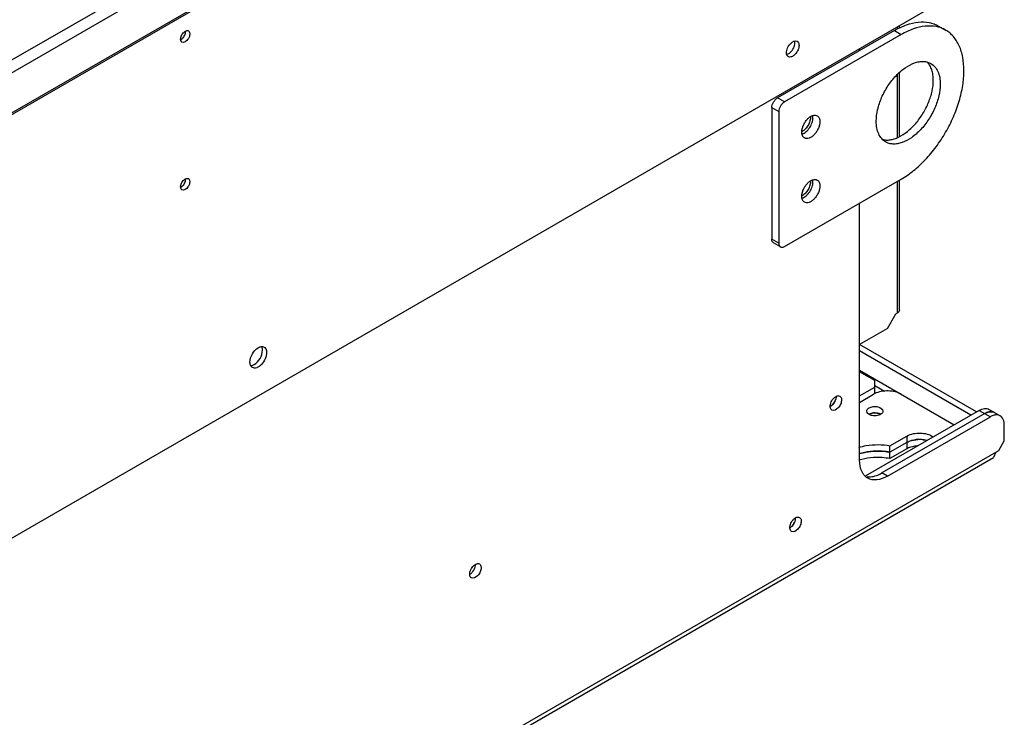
# Model space of a CAD drawing. Header units: millimetres. Extents: x 104 to 805, y 312 to 958.
# Tile 10 of 11: x 555 to 805, y 547 to 724. Entities that reach past the tile are written whole.
import ezdxf

# ---------------------------------------------------------------- set-up
doc = ezdxf.new("R2010")
doc.units = ezdxf.units.MM
doc.header["$LTSCALE"] = 82.53493
doc.layers.get('0').update_dxf_attribs({"linetype": 'CONTINUOUS'})

msp = doc.modelspace()

# ---------------------------------------------------------------- linework, layer by layer
at = {"color": 7, "linetype": 'Continuous'}
for p, q in [((303.97, 556.11), (788.34, 835.76)), ((686.16, 790.65), (295.49, 565.09)), ((687.58, 788.2), (296.9, 562.64)), ((687.58, 777.99), (298.32, 553.25)), ((788.34, 728.1), (309.98, 451.92)), ((777.38, 721.37), (747.68, 704.22)), ((779.15, 720.34), (749.45, 703.2)), ((777.38, 721.37), (779.15, 720.34)), ((778.09, 722.18), (778.09, 721.71)), ((778.67, 722), (778.67, 722.52)), ((788.63, 722.48), (790.4, 721.46)), ((768.54, 716.26), (768.54, 716.67)), ((778.67, 694.38), (778.67, 710.6)), ((778.09, 710.09), (778.09, 694.16)), ((749.45, 703.2), (747.68, 704.22)), ((746.27, 701.77), (748.03, 700.75)), ((746.27, 701.77), (746.27, 668.29)), ((748.03, 700.75), (748.03, 667.27)), ((749.45, 666.46), (779.15, 683.6)), ((778.09, 682.99), (778.09, 649.51)), ((778.67, 650.33), (778.67, 683.33)), ((768.54, 612.16), (768.54, 677.48)), ((748.03, 667.27), (746.27, 668.29)), ((748.45, 666.36), (746.68, 667.38)), ((775.61, 645.63), (777.73, 649.31)), ((777.73, 649.31), (778.09, 649.51)), ((775.61, 645.63), (768.54, 641.55)), ((798.24, 624.41), (768.54, 641.55)), ((796.82, 623.59), (768.54, 639.92)), ((768.54, 635.02), (792.58, 621.14)), ((772.43, 632.37), (768.54, 634.61)), ((768.54, 628.49), (772.43, 630.73)), ((772.43, 629.1), (772.43, 632.37)), ((772.43, 631.14), (774.91, 629.71)), ((768.54, 626.85), (772.08, 628.9)), ((761.08, 625.77), (761.09, 625.78)), ((798.95, 624.81), (769.96, 608.08)), ((773.52, 623.98), (773.53, 623.98)), ((800.36, 624), (774.2, 608.89)), ((775.61, 608.08), (801.77, 623.18)), ((798.95, 624.81), (801.77, 623.18)), ((801.45, 625.06), (804.27, 623.43)), ((805.31, 617.06), (805.31, 621.14)), ((776.27, 615.8), (780.56, 618.28)), ((780.56, 618.28), (780.56, 615.02)), ((780.56, 616.65), (776.27, 614.17)), ((776.27, 612.54), (776.27, 615.8)), ((803.9, 614.61), (805.31, 617.06)), ((280.72, 311.54), (802.57, 612.83)), ((281.35, 312.91), (803.9, 614.61)), ((780.56, 615.02), (776.27, 612.54)), ((803.19, 614.2), (802.57, 612.83)), ((775.61, 608.08), (774.2, 608.89))]:
    msp.add_line(p, q, dxfattribs=at)
for centre, radius, start, end in [((595.91, 721.12), 1.44, 359.9767, 3.5033), ((752.6, 698.06), 2.74, 297.922, 300.0099), ((595.91, 683.56), 1.44, 359.9767, 3.5033), ((752.6, 681.73), 2.74, 297.922, 300.0099), ((774.56, 624.58), 4.98, 115.9603, 119.953), ((759.66, 628.13), 2.76, 311.4195, 313.7455), ((772.41, 620.81), 3.35, 93.6402, 101.0995), ((783.74, 609.65), 7.75, 83.721, 92.764), ((772.49, 600.61), 13.78, 106.4091, 107.3205), ((748.99, 597.74), 3.35, 333.6395, 341.1323)]:
    msp.add_arc(centre, radius, start, end, dxfattribs=at)
for points, knots in [([(777.38, 721.37), (778.37, 721.94), (780.33, 722.87), (783.35, 723.6), (785.76, 723.54), (787.48, 723.06), (788.26, 722.69), (788.63, 722.48)], [0, 0, 0, 0, 0.289587, 0.548631, 0.781635, 0.891837, 1, 1, 1, 1]), ([(596.2, 719.82), (596.31, 720.16), (596.56, 720.59), (596.89, 720.92), (596.98, 721)], [0, 0, 0, 0, 0.759178, 1, 1, 1, 1]), ([(596.44, 719.28), (596.53, 719.35), (596.87, 719.69), (597.11, 720.11), (597.23, 720.46)], [0, 0, 0, 0, 0.240431, 1, 1, 1, 1]), ([(596.98, 721), (597.02, 721.03), (597.18, 721.15), (597.36, 721.25), (597.5, 721.3)], [0, 0, 0, 0, 0.270863, 1, 1, 1, 1]), ([(597.23, 720.46), (597.29, 720.62), (597.34, 720.84), (597.35, 721.07), (597.35, 721.12)], [0, 0, 0, 0, 0.767235, 1, 1, 1, 1]), ([(597.5, 721.3), (597.55, 721.31), (597.74, 721.36), (597.95, 721.33), (598.07, 721.27)], [0, 0, 0, 0, 0.279151, 1, 1, 1, 1]), ([(598.07, 721.27), (598.12, 721.23), (598.35, 721.05), (598.41, 720.73), (598.41, 720.51)], [0, 0, 0, 0, 0.220838, 1, 1, 1, 1]), ([(598.41, 720.51), (598.41, 720.46), (598.4, 720.23), (598.35, 720.01), (598.29, 719.85)], [0, 0, 0, 0, 0.232845, 1, 1, 1, 1]), ([(790.4, 721.46), (790.03, 721.67), (789.24, 722.04), (787.52, 722.51), (785.12, 722.58), (782.1, 721.85), (780.13, 720.91), (779.15, 720.34)], [0, 0, 0, 0, 0.108163, 0.218365, 0.451369, 0.710413, 1, 1, 1, 1]), ([(795.06, 711.16), (795.06, 712.3), (794.88, 714.47), (794.01, 717.45), (792.75, 719.5), (791.47, 720.75), (790.77, 721.25), (790.4, 721.46)], [0, 0, 0, 0, 0.289589, 0.548633, 0.781636, 0.891838, 1, 1, 1, 1]), ([(596.08, 719.16), (596.08, 719.21), (596.09, 719.44), (596.14, 719.66), (596.2, 719.82)], [0, 0, 0, 0, 0.232845, 1, 1, 1, 1]), ([(596.42, 718.41), (596.36, 718.44), (596.14, 718.63), (596.08, 718.94), (596.08, 719.16)], [0, 0, 0, 0, 0.220838, 1, 1, 1, 1]), ([(598.29, 719.85), (598.21, 719.6), (597.88, 718.91), (596.91, 718.12), (596.42, 718.41)], [0, 0, 0, 0, 0.313372, 1, 1, 1, 1]), ([(750.14, 716.64), (750.29, 717.11), (750.63, 717.69), (751.09, 718.15), (751.21, 718.25)], [0, 0, 0, 0, 0.759104, 1, 1, 1, 1]), ([(751.21, 718.25), (751.44, 718.45), (751.9, 718.75), (752.5, 718.73), (752.69, 718.62)], [0, 0, 0, 0, 0.568246, 1, 1, 1, 1]), ([(751.94, 717.3), (751.97, 717.38), (752.05, 717.67), (752.1, 717.98), (752.1, 718.2)], [0, 0, 0, 0, 0.265751, 1, 1, 1, 1]), ([(752.69, 718.62), (752.77, 718.58), (753.07, 718.32), (753.16, 717.89), (753.16, 717.59)], [0, 0, 0, 0, 0.220869, 1, 1, 1, 1]), ([(749.98, 715.75), (749.98, 715.82), (749.99, 716.13), (750.06, 716.42), (750.14, 716.64)], [0, 0, 0, 0, 0.23297, 1, 1, 1, 1]), ([(750.44, 714.72), (750.39, 714.76), (750.15, 714.94), (750.04, 715.23), (750, 715.45)], [0, 0, 0, 0, 0.229531, 1, 1, 1, 1]), ([(750.08, 715.27), (750.14, 715.28), (750.43, 715.38), (750.68, 715.54), (750.86, 715.69)], [0, 0, 0, 0, 0.226845, 1, 1, 1, 1]), ([(753, 716.7), (752.89, 716.36), (752.57, 715.74), (751.91, 715.01), (751.18, 714.58), (750.63, 714.61), (750.44, 714.72)], [0, 0, 0, 0, 0.297961, 0.582828, 0.818093, 1, 1, 1, 1]), ([(750.86, 715.69), (750.98, 715.79), (751.44, 716.25), (751.78, 716.83), (751.94, 717.3)], [0, 0, 0, 0, 0.240514, 1, 1, 1, 1]), ([(753.16, 717.59), (753.16, 717.52), (753.15, 717.22), (753.08, 716.92), (753, 716.7)], [0, 0, 0, 0, 0.23297, 1, 1, 1, 1]), ([(772.78, 698.3), (772.78, 699.28), (773.06, 701.35), (774.08, 704.38), (775.67, 707.31), (777.68, 709.88), (779.95, 711.89), (782.01, 713.02), (783.62, 713.45), (784.72, 713.53), (785.76, 713.38), (786.38, 713.12), (786.66, 712.95)], [0, 0, 0, 0, 0.128682, 0.270274, 0.417431, 0.561779, 0.695449, 0.812713, 0.864677, 0.912511, 0.95714, 1, 1, 1, 1]), ([(787.28, 708.71), (787.28, 709.18), (787.22, 710.08), (786.93, 711.34), (786.46, 712.44), (786, 713.05), (785.75, 713.31)], [0, 0, 0, 0, 0.283162, 0.542657, 0.780085, 1, 1, 1, 1]), ([(786.66, 712.95), (787.04, 712.73), (787.75, 712.14), (788.51, 710.9), (788.96, 709.38), (789.05, 708.27), (789.05, 707.69)], [0, 0, 0, 0, 0.21777, 0.45095, 0.710188, 1, 1, 1, 1]), ([(779.15, 683.6), (780.24, 684.23), (782.39, 685.74), (785.35, 688.51), (788.08, 691.78), (790.47, 695.44), (792.44, 699.34), (793.91, 703.34), (794.83, 707.28), (795.06, 709.9), (795.06, 711.16)], [0, 0, 0, 0, 0.114157, 0.237325, 0.366974, 0.499998, 0.633023, 0.762673, 0.885842, 1, 1, 1, 1]), ([(774.32, 693.67), (774.63, 693.59), (775.29, 693.49), (776.32, 693.55), (777.4, 693.8), (778.93, 694.43), (780.83, 695.69), (782.91, 697.74), (784.72, 700.24), (786.13, 703.02), (787.04, 705.87), (787.28, 707.79), (787.28, 708.71)], [0, 0, 0, 0, 0.043653, 0.090195, 0.140456, 0.194849, 0.315728, 0.450311, 0.59298, 0.736754, 0.874482, 1, 1, 1, 1]), ([(789.05, 707.69), (789.05, 706.71), (788.77, 704.64), (787.74, 701.6), (786.16, 698.68), (784.15, 696.11), (781.88, 694.1), (779.82, 692.97), (778.21, 692.54), (777.1, 692.46), (776.07, 692.61), (775.45, 692.87), (775.16, 693.03)], [0, 0, 0, 0, 0.128682, 0.270274, 0.417431, 0.561779, 0.695449, 0.812713, 0.864677, 0.912511, 0.95714, 1, 1, 1, 1]), ([(746.27, 701.77), (746.27, 702), (746.35, 702.49), (746.66, 703.18), (747.1, 703.78), (747.48, 704.1), (747.68, 704.22)], [0, 0, 0, 0, 0.237242, 0.500002, 0.762761, 1, 1, 1, 1]), ([(749.45, 703.2), (749.25, 703.08), (748.87, 702.76), (748.42, 702.16), (748.12, 701.47), (748.03, 700.98), (748.03, 700.75)], [0, 0, 0, 0, 0.237239, 0.499998, 0.762758, 1, 1, 1, 1]), ([(753.87, 695.54), (753.87, 695.82), (753.95, 696.41), (754.24, 697.26), (754.68, 698.09), (755.25, 698.82), (755.89, 699.39), (756.56, 699.75), (757.22, 699.88), (757.63, 699.78), (757.79, 699.69)], [0, 0, 0, 0, 0.128831, 0.270569, 0.417882, 0.562385, 0.696201, 0.813595, 0.913067, 1, 1, 1, 1]), ([(756.09, 699.42), (756.1, 699.25), (756.07, 698.9), (755.96, 698.36), (755.76, 697.82), (755.5, 697.29), (755.18, 696.8), (754.81, 696.35), (754.41, 695.98), (754.12, 695.77), (753.97, 695.69)], [0, 0, 0, 0, 0.113266, 0.235913, 0.365397, 0.498552, 0.631909, 0.761983, 0.885553, 1, 1, 1, 1]), ([(753.97, 695.04), (754.34, 695.17), (755.07, 695.65), (755.92, 696.68), (756.52, 697.9), (756.7, 698.79), (756.7, 699.22)], [0, 0, 0, 0, 0.224826, 0.48701, 0.756442, 1, 1, 1, 1]), ([(758.46, 698.2), (758.46, 697.92), (758.39, 697.34), (758.1, 696.48), (757.65, 695.65), (757.08, 694.92), (756.44, 694.36), (755.77, 693.99), (755.11, 693.86), (754.7, 693.96), (754.54, 694.06)], [0, 0, 0, 0, 0.128831, 0.270569, 0.417882, 0.562385, 0.696201, 0.813595, 0.913067, 1, 1, 1, 1]), ([(756.7, 699.22), (756.7, 699.26), (756.69, 699.44), (756.67, 699.62), (756.64, 699.75)], [0, 0, 0, 0, 0.260684, 1, 1, 1, 1]), ([(757.79, 699.69), (757.9, 699.62), (758.1, 699.45), (758.31, 699.11), (758.44, 698.68), (758.46, 698.36), (758.46, 698.2)], [0, 0, 0, 0, 0.217773, 0.450931, 0.710228, 1, 1, 1, 1]), ([(775.16, 693.03), (774.79, 693.25), (774.08, 693.85), (773.32, 695.09), (772.87, 696.61), (772.78, 697.72), (772.78, 698.3)], [0, 0, 0, 0, 0.21777, 0.45095, 0.710188, 1, 1, 1, 1]), ([(754.54, 694.06), (754.43, 694.12), (754.23, 694.29), (754.02, 694.64), (753.89, 695.07), (753.87, 695.38), (753.87, 695.54)], [0, 0, 0, 0, 0.217773, 0.450931, 0.710228, 1, 1, 1, 1]), ([(596.2, 682.27), (596.31, 682.61), (596.56, 683.03), (596.89, 683.36), (596.98, 683.44)], [0, 0, 0, 0, 0.759178, 1, 1, 1, 1]), ([(596.44, 681.72), (596.53, 681.8), (596.87, 682.13), (597.11, 682.56), (597.23, 682.9)], [0, 0, 0, 0, 0.240431, 1, 1, 1, 1]), ([(596.98, 683.44), (597.02, 683.47), (597.18, 683.6), (597.36, 683.69), (597.5, 683.74)], [0, 0, 0, 0, 0.270863, 1, 1, 1, 1]), ([(597.23, 682.9), (597.29, 683.06), (597.34, 683.28), (597.35, 683.51), (597.35, 683.56)], [0, 0, 0, 0, 0.767235, 1, 1, 1, 1]), ([(597.5, 683.74), (597.55, 683.76), (597.74, 683.8), (597.95, 683.78), (598.07, 683.71)], [0, 0, 0, 0, 0.279151, 1, 1, 1, 1]), ([(598.07, 683.71), (598.12, 683.67), (598.35, 683.49), (598.41, 683.17), (598.41, 682.95)], [0, 0, 0, 0, 0.220838, 1, 1, 1, 1]), ([(598.41, 682.95), (598.41, 682.9), (598.4, 682.67), (598.35, 682.45), (598.29, 682.29)], [0, 0, 0, 0, 0.232845, 1, 1, 1, 1]), ([(753.87, 679.21), (753.87, 679.49), (753.95, 680.08), (754.24, 680.93), (754.68, 681.76), (755.25, 682.49), (755.89, 683.06), (756.56, 683.42), (757.22, 683.55), (757.63, 683.45), (757.79, 683.36)], [0, 0, 0, 0, 0.128831, 0.270569, 0.417882, 0.562385, 0.696201, 0.813595, 0.913067, 1, 1, 1, 1]), ([(756.09, 683.09), (756.1, 682.92), (756.07, 682.57), (755.96, 682.03), (755.76, 681.49), (755.5, 680.96), (755.18, 680.47), (754.81, 680.02), (754.41, 679.65), (754.12, 679.44), (753.97, 679.36)], [0, 0, 0, 0, 0.113266, 0.235913, 0.365397, 0.498552, 0.631909, 0.761983, 0.885553, 1, 1, 1, 1]), ([(753.97, 678.71), (754.34, 678.84), (755.07, 679.32), (755.92, 680.35), (756.52, 681.57), (756.7, 682.46), (756.7, 682.89)], [0, 0, 0, 0, 0.224826, 0.48701, 0.756442, 1, 1, 1, 1]), ([(756.7, 682.89), (756.7, 682.93), (756.69, 683.11), (756.67, 683.29), (756.64, 683.42)], [0, 0, 0, 0, 0.260684, 1, 1, 1, 1]), ([(757.79, 683.36), (757.9, 683.29), (758.1, 683.12), (758.31, 682.78), (758.44, 682.35), (758.46, 682.03), (758.46, 681.87)], [0, 0, 0, 0, 0.217773, 0.450931, 0.710228, 1, 1, 1, 1]), ([(596.08, 681.6), (596.08, 681.66), (596.09, 681.88), (596.14, 682.1), (596.2, 682.27)], [0, 0, 0, 0, 0.232845, 1, 1, 1, 1]), ([(596.42, 680.85), (596.36, 680.88), (596.14, 681.07), (596.08, 681.38), (596.08, 681.6)], [0, 0, 0, 0, 0.220838, 1, 1, 1, 1]), ([(598.29, 682.29), (598.21, 682.04), (597.88, 681.35), (596.91, 680.57), (596.42, 680.85)], [0, 0, 0, 0, 0.313372, 1, 1, 1, 1]), ([(758.46, 681.87), (758.46, 681.59), (758.39, 681.01), (758.1, 680.15), (757.65, 679.32), (757.08, 678.59), (756.44, 678.03), (755.77, 677.66), (755.11, 677.53), (754.7, 677.63), (754.54, 677.73)], [0, 0, 0, 0, 0.128831, 0.270569, 0.417882, 0.562385, 0.696201, 0.813595, 0.913067, 1, 1, 1, 1]), ([(754.54, 677.73), (754.43, 677.79), (754.23, 677.96), (754.02, 678.31), (753.89, 678.74), (753.87, 679.05), (753.87, 679.21)], [0, 0, 0, 0, 0.217773, 0.450931, 0.710228, 1, 1, 1, 1]), ([(746.68, 667.38), (746.61, 667.42), (746.49, 667.52), (746.36, 667.73), (746.28, 668), (746.27, 668.19), (746.27, 668.29)], [0, 0, 0, 0, 0.217783, 0.450909, 0.710296, 1, 1, 1, 1]), ([(748.03, 667.27), (748.03, 667.17), (748.05, 666.98), (748.13, 666.71), (748.26, 666.5), (748.38, 666.39), (748.45, 666.36)], [0, 0, 0, 0, 0.289704, 0.549091, 0.782217, 1, 1, 1, 1]), ([(748.45, 666.36), (748.51, 666.32), (748.67, 666.26), (748.92, 666.26), (749.19, 666.32), (749.36, 666.41), (749.45, 666.46)], [0, 0, 0, 0, 0.217784, 0.450911, 0.710297, 1, 1, 1, 1]), ([(778.67, 650.33), (778.67, 650.17), (778.54, 649.83), (778.25, 649.61), (778.09, 649.51)], [0, 0, 0, 0, 0.449164, 1, 1, 1, 1]), ([(613.68, 637.06), (613.68, 637.79), (614.18, 639.22), (615.17, 640.37), (615.8, 640.73)], [0, 0, 0, 0, 0.499768, 1, 1, 1, 1]), ([(615.8, 640.73), (616.05, 640.88), (616.54, 641.09), (617.1, 641), (617.31, 640.89)], [0, 0, 0, 0, 0.551085, 1, 1, 1, 1]), ([(617.64, 640.57), (617.69, 640.51), (617.87, 640.18), (617.93, 639.8), (617.93, 639.51)], [0, 0, 0, 0, 0.224637, 1, 1, 1, 1]), ([(617.93, 639.51), (617.93, 638.98), (617.63, 637.87), (616.87, 636.69), (616.05, 635.97), (615.31, 635.54), (614.62, 635.51), (614.31, 635.69)], [0, 0, 0, 0, 0.27112, 0.563791, 0.698524, 0.816711, 1, 1, 1, 1]), ([(614.74, 636.45), (615.37, 636.81), (616.37, 637.96), (616.87, 639.4), (616.87, 640.13)], [0, 0, 0, 0, 0.499702, 1, 1, 1, 1]), ([(614.31, 635.69), (614.24, 635.73), (613.98, 635.92), (613.82, 636.23), (613.76, 636.47)], [0, 0, 0, 0, 0.234267, 1, 1, 1, 1]), ([(613.93, 636.17), (614, 636.18), (614.28, 636.22), (614.55, 636.34), (614.74, 636.45)], [0, 0, 0, 0, 0.230345, 1, 1, 1, 1]), ([(761.23, 626.64), (761.37, 627.06), (761.68, 627.59), (762.09, 628), (762.2, 628.09)], [0, 0, 0, 0, 0.759178, 1, 1, 1, 1]), ([(762.57, 628.3), (762.57, 628.23), (762.55, 627.9), (762.46, 627.59), (762.37, 627.35)], [0, 0, 0, 0, 0.232136, 1, 1, 1, 1]), ([(762.85, 628.47), (762.91, 628.49), (763.14, 628.54), (763.4, 628.51), (763.55, 628.43)], [0, 0, 0, 0, 0.279151, 1, 1, 1, 1]), ([(763.55, 628.43), (763.62, 628.39), (763.9, 628.16), (763.98, 627.76), (763.98, 627.49)], [0, 0, 0, 0, 0.220838, 1, 1, 1, 1]), ([(779.15, 628.9), (778.16, 629.47), (775.8, 629.96), (773.43, 629.57), (772.38, 629.06)], [0, 0, 0, 0, 0.494783, 1, 1, 1, 1]), ([(761.08, 625.81), (761.08, 625.88), (761.09, 626.16), (761.16, 626.43), (761.23, 626.64)], [0, 0, 0, 0, 0.232845, 1, 1, 1, 1]), ([(761.5, 624.88), (761.44, 624.91), (761.16, 625.15), (761.08, 625.54), (761.08, 625.81)], [0, 0, 0, 0, 0.220838, 1, 1, 1, 1]), ([(761.49, 626.06), (761.45, 626.03), (761.33, 625.93), (761.19, 625.84), (761.09, 625.78)], [0, 0, 0, 0, 0.261209, 1, 1, 1, 1]), ([(761.43, 626.02), (761.54, 626.11), (761.96, 626.52), (762.27, 627.05), (762.42, 627.48)], [0, 0, 0, 0, 0.240431, 1, 1, 1, 1]), ([(763.98, 627.49), (763.98, 627.12), (763.76, 626.35), (763.12, 625.28), (761.99, 624.6), (761.5, 624.88)], [0, 0, 0, 0, 0.27774, 0.577407, 1, 1, 1, 1]), ([(762.37, 627.35), (762.33, 627.24), (762.12, 626.8), (761.83, 626.39), (761.57, 626.14)], [0, 0, 0, 0, 0.252602, 1, 1, 1, 1]), ([(770.38, 624.61), (770.38, 624.69), (770.44, 625.04), (770.74, 625.31), (770.98, 625.45)], [0, 0, 0, 0, 0.220837, 1, 1, 1, 1]), ([(770.98, 625.45), (771.3, 625.63), (772.07, 625.82), (773.33, 625.81), (774.48, 625.17), (774.48, 624.61)], [0, 0, 0, 0, 0.277739, 0.577408, 1, 1, 1, 1]), ([(798.95, 624.81), (799.36, 625.05), (800.19, 625.4), (801.11, 625.26), (801.45, 625.06)], [0, 0, 0, 0, 0.550833, 1, 1, 1, 1]), ([(771.35, 623.6), (771.09, 623.7), (770.64, 623.92), (770.38, 624.4), (770.38, 624.61)], [0, 0, 0, 0, 0.568291, 1, 1, 1, 1]), ([(771.77, 624.1), (771.7, 624.08), (771.42, 624.02), (771.16, 623.92), (770.98, 623.81)], [0, 0, 0, 0, 0.265833, 1, 1, 1, 1]), ([(770.98, 623.81), (771.04, 623.85), (771.29, 623.97), (771.56, 624.05), (771.77, 624.1)], [0, 0, 0, 0, 0.232824, 1, 1, 1, 1]), ([(773.09, 623.49), (772.66, 623.4), (772.05, 623.4), (771.48, 623.56), (771.35, 623.6)], [0, 0, 0, 0, 0.759178, 1, 1, 1, 1]), ([(773.53, 623.98), (773.39, 624.02), (772.82, 624.18), (772.21, 624.18), (771.77, 624.1)], [0, 0, 0, 0, 0.240431, 1, 1, 1, 1]), ([(772.2, 624.15), (772.54, 624.17), (772.99, 624.14), (773.42, 624.01), (773.52, 623.98)], [0, 0, 0, 0, 0.760977, 1, 1, 1, 1]), ([(773.88, 623.77), (773.82, 623.74), (773.57, 623.61), (773.3, 623.53), (773.09, 623.49)], [0, 0, 0, 0, 0.232844, 1, 1, 1, 1]), ([(774.48, 624.61), (774.48, 624.53), (774.42, 624.18), (774.12, 623.91), (773.88, 623.77)], [0, 0, 0, 0, 0.220837, 1, 1, 1, 1]), ([(801.67, 624.46), (801.56, 624.45), (801.1, 624.37), (800.67, 624.18), (800.36, 624)], [0, 0, 0, 0, 0.230908, 1, 1, 1, 1]), ([(800.36, 624), (800.47, 624.06), (800.88, 624.28), (801.33, 624.42), (801.67, 624.46)], [0, 0, 0, 0, 0.270204, 1, 1, 1, 1]), ([(803.08, 623.65), (802.98, 623.63), (802.52, 623.55), (802.08, 623.36), (801.77, 623.18)], [0, 0, 0, 0, 0.230908, 1, 1, 1, 1]), ([(804.27, 623.43), (804.02, 623.58), (803.6, 623.68), (803.19, 623.66), (803.08, 623.65)], [0, 0, 0, 0, 0.732867, 1, 1, 1, 1]), ([(805.31, 621.14), (805.31, 621.34), (805.27, 622.05), (804.99, 622.79), (804.63, 623.15)], [0, 0, 0, 0, 0.286032, 1, 1, 1, 1]), ([(780.56, 618.28), (781.58, 618.87), (783.96, 619.28), (786.34, 618.73), (787.26, 618.06)], [0, 0, 0, 0, 0.507847, 1, 1, 1, 1]), ([(768.36, 615.39), (768.97, 615.59), (771.56, 616.2), (774.29, 616.18), (776.27, 615.8)], [0, 0, 0, 0, 0.242922, 1, 1, 1, 1]), ([(785.61, 617.18), (784.75, 617.4), (783, 617.52), (781.28, 617.06), (780.56, 616.65)], [0, 0, 0, 0, 0.517964, 1, 1, 1, 1]), ([(780.56, 616.65), (780.75, 616.76), (781.64, 617.18), (782.62, 617.36), (783.37, 617.4)], [0, 0, 0, 0, 0.229532, 1, 1, 1, 1]), ([(783.18, 615.76), (782.94, 615.74), (782.03, 615.63), (781.14, 615.35), (780.56, 615.02)], [0, 0, 0, 0, 0.267332, 1, 1, 1, 1]), ([(776.27, 614.17), (775.61, 614.3), (772.98, 614.62), (770.25, 614.35), (768.36, 613.76)], [0, 0, 0, 0, 0.251906, 1, 1, 1, 1]), ([(776.27, 612.54), (775.62, 612.66), (773, 612.99), (770.3, 612.73), (768.42, 612.14)], [0, 0, 0, 0, 0.251662, 1, 1, 1, 1]), ([(768.59, 613.83), (768.87, 613.91), (770.02, 614.21), (771.21, 614.38), (772.1, 614.43)], [0, 0, 0, 0, 0.24296, 1, 1, 1, 1]), ([(772.1, 614.43), (773.15, 614.49), (774.56, 614.45), (775.93, 614.23), (776.27, 614.17)], [0, 0, 0, 0, 0.754053, 1, 1, 1, 1]), ([(769.63, 608.43), (769.45, 608.66), (768.75, 609.78), (768.54, 611.14), (768.54, 612.16)], [0, 0, 0, 0, 0.223197, 1, 1, 1, 1]), ([(770.43, 607.97), (770.72, 607.93), (772.03, 607.88), (773.32, 608.38), (774.2, 608.89)], [0, 0, 0, 0, 0.223198, 1, 1, 1, 1]), ([(775.61, 608.08), (774.78, 607.6), (773.13, 606.91), (771.29, 607.19), (770.61, 607.58)], [0, 0, 0, 0, 0.550833, 1, 1, 1, 1]), ([(750.83, 594.99), (750.83, 595.06), (750.84, 595.34), (750.91, 595.61), (750.98, 595.81)], [0, 0, 0, 0, 0.232845, 1, 1, 1, 1]), ([(750.98, 595.81), (751.12, 596.24), (751.42, 596.76), (751.84, 597.18), (751.95, 597.27)], [0, 0, 0, 0, 0.759178, 1, 1, 1, 1]), ([(751.18, 595.19), (751.29, 595.29), (751.71, 595.7), (752.02, 596.23), (752.16, 596.65)], [0, 0, 0, 0, 0.240431, 1, 1, 1, 1]), ([(752, 596.26), (751.85, 595.95), (751.59, 595.57), (751.26, 595.27), (751.18, 595.2)], [0, 0, 0, 0, 0.760977, 1, 1, 1, 1]), ([(753.73, 596.67), (753.73, 596.3), (753.51, 595.53), (752.87, 594.45), (751.73, 593.77), (751.25, 594.05)], [0, 0, 0, 0, 0.27774, 0.577407, 1, 1, 1, 1]), ([(751.95, 597.27), (752, 597.31), (752.2, 597.47), (752.42, 597.59), (752.59, 597.64)], [0, 0, 0, 0, 0.270863, 1, 1, 1, 1]), ([(752.16, 596.65), (752.19, 596.73), (752.27, 596.99), (752.31, 597.28), (752.31, 597.48)], [0, 0, 0, 0, 0.265832, 1, 1, 1, 1]), ([(752.59, 597.64), (752.66, 597.66), (752.89, 597.72), (753.15, 597.69), (753.3, 597.6)], [0, 0, 0, 0, 0.279151, 1, 1, 1, 1]), ([(753.3, 597.6), (753.37, 597.56), (753.65, 597.33), (753.73, 596.94), (753.73, 596.67)], [0, 0, 0, 0, 0.220838, 1, 1, 1, 1]), ([(751.25, 594.05), (751.18, 594.09), (750.91, 594.32), (750.83, 594.72), (750.83, 594.99)], [0, 0, 0, 0, 0.220838, 1, 1, 1, 1]), ([(669.66, 583.97), (669.8, 584.4), (670.11, 584.92), (670.52, 585.34), (670.63, 585.43)], [0, 0, 0, 0, 0.759178, 1, 1, 1, 1]), ([(670.63, 585.43), (670.68, 585.47), (670.88, 585.63), (671.1, 585.75), (671.28, 585.81)], [0, 0, 0, 0, 0.270863, 1, 1, 1, 1]), ([(670.85, 584.82), (670.87, 584.89), (670.95, 585.16), (671, 585.44), (671, 585.64)], [0, 0, 0, 0, 0.265832, 1, 1, 1, 1]), ([(671.28, 585.81), (671.34, 585.83), (671.57, 585.88), (671.83, 585.85), (671.98, 585.77)], [0, 0, 0, 0, 0.279151, 1, 1, 1, 1]), ([(671.98, 585.77), (672.05, 585.73), (672.33, 585.49), (672.41, 585.1), (672.41, 584.83)], [0, 0, 0, 0, 0.220838, 1, 1, 1, 1]), ([(669.51, 583.15), (669.51, 583.22), (669.52, 583.5), (669.59, 583.77), (669.66, 583.97)], [0, 0, 0, 0, 0.232845, 1, 1, 1, 1]), ([(669.93, 582.21), (669.87, 582.25), (669.59, 582.49), (669.51, 582.88), (669.51, 583.15)], [0, 0, 0, 0, 0.220838, 1, 1, 1, 1]), ([(669.86, 583.36), (669.97, 583.45), (670.39, 583.86), (670.7, 584.39), (670.85, 584.82)], [0, 0, 0, 0, 0.240431, 1, 1, 1, 1]), ([(672.41, 584.83), (672.41, 584.46), (672.19, 583.69), (671.55, 582.61), (670.42, 581.94), (669.93, 582.21)], [0, 0, 0, 0, 0.27774, 0.577407, 1, 1, 1, 1])]:
    msp.add_open_spline(points, degree=3, knots=knots, dxfattribs=at)
for points in [[(596.09, 719.05), (596.22, 719.11), (596.33, 719.19), (596.44, 719.28)], [(752.1, 718.2), (752.1, 718.37), (752.08, 718.53), (752.03, 718.69)], [(750, 715.45), (749.99, 715.55), (749.98, 715.65), (749.98, 715.75)], [(596.09, 681.49), (596.22, 681.55), (596.33, 681.63), (596.44, 681.72)], [(616.79, 640.71), (616.77, 640.8), (616.74, 640.89), (616.71, 640.97)], [(616.87, 640.13), (616.87, 640.32), (616.85, 640.52), (616.79, 640.71)], [(617.31, 640.89), (617.44, 640.81), (617.55, 640.7), (617.64, 640.57)], [(613.76, 636.47), (613.71, 636.66), (613.68, 636.87), (613.68, 637.06)], [(762.2, 628.09), (762.34, 628.21), (762.49, 628.31), (762.66, 628.39)], [(762.66, 628.39), (762.72, 628.42), (762.78, 628.45), (762.85, 628.47)], [(773.91, 623.79), (773.79, 623.87), (773.66, 623.93), (773.53, 623.98)], [(802.44, 624.42), (802.19, 624.48), (801.93, 624.49), (801.67, 624.46)], [(801.67, 624.46), (801.93, 624.49), (802.19, 624.48), (802.44, 624.42)], [(802.86, 624.24), (802.73, 624.32), (802.59, 624.38), (802.44, 624.42)], [(802.44, 624.42), (802.59, 624.38), (802.73, 624.32), (802.86, 624.24)], [(804.63, 623.15), (804.53, 623.26), (804.4, 623.35), (804.27, 623.43)], [(784.59, 617.36), (784.93, 617.32), (785.28, 617.26), (785.61, 617.17)], [(770.61, 607.58), (770.24, 607.8), (769.9, 608.09), (769.63, 608.43)], [(751.18, 595.2), (751.07, 595.1), (750.95, 595.02), (750.83, 594.95)], [(750.83, 594.95), (750.95, 595.02), (751.07, 595.1), (751.18, 595.19)], [(669.51, 583.11), (669.63, 583.18), (669.75, 583.26), (669.86, 583.36)]]:
    msp.add_open_spline(points, degree=3, dxfattribs=at)

doc.saveas('drawing.dxf')
